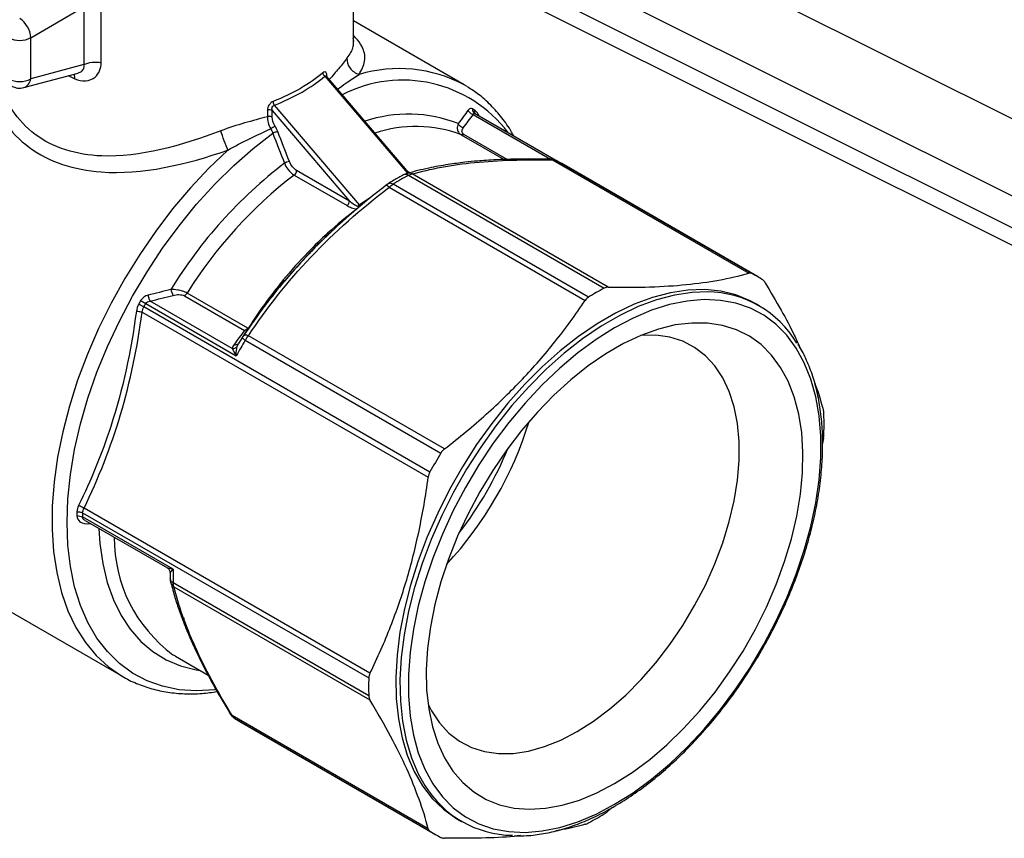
# Model space of a CAD drawing. Header units: inches. Extents: x 0.5 to 21.5, y 0.5 to 16.5.
# Tile 9 of 11: x 16.5 to 18.5, y 12.5 to 14.2. Entities that reach past the tile are written whole.
import ezdxf

# ---------------------------------------------------------------- set-up
doc = ezdxf.new("R2010")
doc.units = ezdxf.units.IN
doc.header["$LTSCALE"] = 2
doc.header["$MEASUREMENT"] = 0

msp = doc.modelspace()

# ---------------------------------------------------------------- linework, layer by layer
for p, q in [((19.177, 13.6318), (17.4874, 14.4761)), ((17.4202, 14.3542), (19.1123, 13.5086)), ((17.1974, 14.1116), (17.1974, 14.3026)), ((19.1142, 13.4432), (17.4222, 14.2888)), ((17.4461, 14.2418), (19.1374, 13.3966)), ((16.5465, 14.1209), (16.6538, 14.1829)), ((16.6538, 14.1829), (16.6538, 14.0665)), ((16.6886, 14.0704), (16.6886, 14.1867)), ((17.4209, 14.0258), (17.1974, 14.1549)), ((16.5465, 14.0378), (16.5465, 14.1209)), ((16.6538, 14.0665), (16.5465, 14.0378)), ((16.5323, 14.0202), (16.6422, 14.0496)), ((16.6222, 14.0443), (16.6352, 14.0378)), ((17.1394, 14.0431), (17.3063, 13.8473)), ((17.1425, 14.0434), (17.1425, 14.0434)), ((17.3091, 13.848), (17.1427, 14.0432)), ((17.1436, 14.0422), (17.1436, 14.044)), ((17.4268, 14.0223), (17.4209, 14.0258)), ((17.2094, 13.7836), (17.038, 13.9847)), ((17.0237, 13.9748), (17.0237, 13.9615)), ((17.0334, 13.9742), (17.1892, 13.7914)), ((17.0334, 13.9608), (17.0334, 13.9742)), ((17.4389, 13.9658), (17.5949, 13.8757)), ((17.4409, 13.9683), (17.44, 13.9696)), ((17.6104, 13.8708), (17.4417, 13.9682)), ((17.4148, 13.925), (17.5012, 13.8752)), ((17.5076, 13.8754), (17.4203, 13.9258)), ((17.5995, 13.8741), (17.995, 13.6458)), ((18.0009, 13.6451), (17.6064, 13.8728)), ((18.012, 13.6391), (17.6176, 13.8668)), ((17.0779, 13.8437), (17.1844, 13.7822)), ((17.1892, 13.7914), (17.0827, 13.8529)), ((17.3059, 13.8472), (17.2999, 13.8448)), ((17.3103, 13.8487), (17.3053, 13.852)), ((17.3084, 13.8433), (17.7028, 13.6156)), ((17.7113, 13.6177), (17.3158, 13.846)), ((17.2688, 13.8269), (17.2632, 13.8231)), ((17.6717, 13.5977), (17.2773, 13.8254)), ((17.2692, 13.8191), (17.6647, 13.5908)), ((17.2312, 13.7977), (17.2094, 13.7836)), ((17.1492, 13.7265), (17.1518, 13.7289)), ((17.0792, 13.6539), (17.1026, 13.6802)), ((17.0585, 13.6307), (17.0792, 13.6539)), ((16.9846, 13.5349), (16.8618, 13.6058)), ((16.7783, 13.5848), (16.9609, 13.4793)), ((16.9529, 13.4939), (16.7872, 13.5896)), ((16.8564, 13.6003), (16.9779, 13.5302)), ((18.0159, 13.5801), (18.0075, 13.5849)), ((16.7713, 13.5672), (17.3481, 13.2343)), ((17.3516, 13.2449), (16.7746, 13.578)), ((16.9719, 13.5146), (16.9655, 13.5039)), ((16.9655, 13.5033), (16.9666, 13.5057)), ((16.9759, 13.5201), (16.9723, 13.5145)), ((16.9792, 13.5107), (17.3736, 13.283)), ((17.3811, 13.2914), (16.9856, 13.5197)), ((16.9628, 13.4978), (16.9655, 13.5033)), ((18.1454, 13.3132), (18.1436, 13.3023)), ((17.2306, 12.8389), (16.6539, 13.1719)), ((16.8336, 13.0489), (16.6509, 13.1543)), ((16.6511, 13.1626), (17.2282, 12.8295)), ((16.6563, 13.1471), (16.8221, 13.0514)), ((16.6659, 13.1408), (16.6669, 13.1409)), ((16.3448, 13.0559), (16.732, 12.8324)), ((16.8279, 13.0416), (16.828, 13.0292)), ((16.8283, 13.0279), (16.828, 13.0292)), ((16.8282, 13.0278), (16.8291, 13.0214)), ((17.2282, 12.7935), (16.8337, 13.0212)), ((16.8351, 13.0134), (17.2306, 12.7851)), ((16.8382, 12.8734), (16.8333, 12.8763)), ((16.8382, 12.8734), (16.9043, 12.8352)), ((17.3481, 12.5254), (16.9526, 12.7537)), ((16.9572, 12.7483), (17.3516, 12.5206)), ((16.968, 12.7416), (17.3625, 12.5139)), ((17.7197, 12.5683), (17.7113, 12.5613)), ((17.4072, 12.545), (17.4155, 12.5401))]:
    msp.add_line(p, q)
at = {"flags": 128}
for points in [[(16.9187, 12.8055), (16.9179, 12.8054), (16.8811, 12.8034), (16.8459, 12.8058), (16.8124, 12.8127), (16.781, 12.8238), (16.7519, 12.8393), (16.7252, 12.8589), (16.7012, 12.8826), (16.6801, 12.9101), (16.6619, 12.9412), (16.6469, 12.9758), (16.635, 13.0136), (16.6265, 13.0543), (16.6214, 13.0976), (16.6197, 13.1432), (16.6214, 13.1908), (16.6265, 13.24), (16.635, 13.2905), (16.6469, 13.3419), (16.6619, 13.3938), (16.6801, 13.446), (16.7012, 13.4979), (16.7252, 13.5493), (16.7519, 13.5997), (16.781, 13.6488), (16.8124, 13.6962), (16.8459, 13.7417), (16.8811, 13.7848), (16.9179, 13.8253), (16.956, 13.8628), (16.9951, 13.8971), (17.0348, 13.928)], [(16.9443, 13.8943), (16.9058, 13.8576), (16.8685, 13.8179), (16.8327, 13.7755), (16.7985, 13.7307), (16.7663, 13.6839), (16.7361, 13.6352), (16.7084, 13.5852), (16.6832, 13.5341), (16.6607, 13.4823), (16.641, 13.4301), (16.6244, 13.3779), (16.6109, 13.326), (16.6006, 13.2749), (16.5936, 13.2248), (16.5899, 13.1761), (16.5895, 13.1292), (16.5926, 13.0843), (16.599, 13.0419), (16.6086, 13.0021), (16.6215, 12.9652), (16.6376, 12.9316), (16.6566, 12.9013), (16.6786, 12.8748), (16.7033, 12.852), (16.7298, 12.8337)], [(17.0462, 13.6154), (17.0493, 13.6194), (17.0585, 13.6307)], [(18.0075, 13.5849), (17.9974, 13.5903), (17.9689, 13.6021), (17.9383, 13.6096), (17.9059, 13.6129), (17.872, 13.6118), (17.8367, 13.6065), (17.8005, 13.597), (17.7635, 13.5833), (17.7261, 13.5655), (17.6886, 13.5438), (17.6511, 13.5184), (17.6142, 13.4894), (17.5779, 13.4571), (17.5427, 13.4218), (17.5088, 13.3836), (17.4764, 13.3429), (17.4458, 13.3001), (17.4173, 13.2554), (17.391, 13.2093), (17.3672, 13.162), (17.3461, 13.1139), (17.3278, 13.0655), (17.3125, 13.017), (17.3002, 12.969), (17.2912, 12.9217), (17.2854, 12.8755), (17.2829, 12.8307), (17.2837, 12.7879), (17.2879, 12.7472), (17.2953, 12.7089), (17.306, 12.6735), (17.3197, 12.6411), (17.3366, 12.6121), (17.3563, 12.5865), (17.3788, 12.5648), (17.4038, 12.5469), (17.4072, 12.545)], [(17.9113, 13.6081), (17.8803, 13.607), (17.8451, 13.6017), (17.8088, 13.5922), (17.7719, 13.5785), (17.7345, 13.5607), (17.6969, 13.539), (17.6595, 13.5136), (17.6225, 13.4846), (17.5863, 13.4523), (17.5511, 13.4169), (17.5171, 13.3788), (17.4847, 13.3381), (17.4541, 13.2953), (17.4256, 13.2506), (17.3994, 13.2044), (17.3756, 13.1572), (17.3544, 13.1091), (17.3361, 13.0607), (17.3208, 13.0122), (17.3086, 12.9641), (17.2995, 12.9168), (17.2937, 12.8706), (17.2912, 12.8259), (17.2921, 12.783), (17.2962, 12.7423), (17.3037, 12.7041), (17.3143, 12.6687), (17.3281, 12.6363), (17.3412, 12.6129)], [(17.724, 12.5747), (17.7613, 12.5981), (17.7983, 12.6253), (17.8348, 12.6559), (17.8703, 12.6897), (17.9046, 12.7265), (17.9375, 12.7659), (17.9687, 12.8077), (17.9979, 12.8514), (18.0249, 12.8968), (18.0494, 12.9435), (18.0714, 12.991), (18.0905, 13.0391), (18.1067, 13.0873), (18.1199, 13.1353), (18.1298, 13.1826), (18.1365, 13.2289), (18.1398, 13.2737), (18.1398, 13.3169), (18.1365, 13.3579), (18.1298, 13.3965), (18.1199, 13.4323), (18.1067, 13.4651), (18.0905, 13.4946), (18.0714, 13.5206), (18.0494, 13.5428), (18.0249, 13.5611), (17.9979, 13.5753), (17.9687, 13.5853), (17.9375, 13.5911), (17.9046, 13.5925), (17.8703, 13.5897), (17.8348, 13.5825), (17.7983, 13.5711), (17.7613, 13.5555), (17.724, 13.5359), (17.6867, 13.5124), (17.6497, 13.4853), (17.6133, 13.4546), (17.5778, 13.4208), (17.5435, 13.384), (17.5106, 13.3446), (17.4794, 13.3029), (17.4502, 13.2591), (17.4232, 13.2137), (17.3986, 13.1671), (17.3767, 13.1195), (17.3575, 13.0714), (17.3413, 13.0232), (17.3282, 12.9753), (17.3183, 12.928), (17.3116, 12.8817), (17.3083, 12.8368), (17.3083, 12.7937), (17.3116, 12.7527), (17.3183, 12.7141), (17.3282, 12.6783), (17.3413, 12.6455), (17.3575, 12.616), (17.3767, 12.59), (17.3986, 12.5678), (17.4232, 12.5495), (17.4502, 12.5353), (17.4794, 12.5252), (17.5106, 12.5195), (17.5435, 12.518), (17.5778, 12.5209), (17.6133, 12.5281), (17.6497, 12.5395), (17.6867, 12.5551), (17.724, 12.5747)], [(17.724, 12.6165), (17.7596, 12.6389), (17.7949, 12.6651), (17.8295, 12.6946), (17.8633, 12.7274), (17.8958, 12.763), (17.9267, 12.8011), (17.956, 12.8416), (17.9831, 12.8838), (18.008, 12.9276), (18.0304, 12.9726), (18.0501, 13.0182), (18.067, 13.0642), (18.0808, 13.1101), (18.0915, 13.1555), (18.0989, 13.2), (18.1031, 13.2433), (18.1039, 13.2849), (18.1014, 13.3245), (18.0956, 13.3617), (18.0865, 13.3962), (18.0743, 13.4278), (18.0589, 13.456), (18.0406, 13.4808), (18.0195, 13.5018), (17.9959, 13.5188), (17.9698, 13.5318), (17.9416, 13.5406), (17.9115, 13.5452), (17.8797, 13.5454), (17.8465, 13.5414), (17.8123, 13.533), (17.7773, 13.5205), (17.7418, 13.5039), (17.7062, 13.4833), (17.6708, 13.459), (17.6358, 13.4311), (17.6015, 13.3999), (17.5684, 13.3657), (17.5366, 13.3288), (17.5065, 13.2895), (17.4783, 13.2481), (17.4522, 13.205), (17.4285, 13.1606), (17.4075, 13.1152), (17.3892, 13.0694), (17.3738, 13.0234), (17.3615, 12.9777), (17.3525, 12.9327), (17.3466, 12.8887), (17.3441, 12.8463), (17.345, 12.8056), (17.3491, 12.7672), (17.3566, 12.7312), (17.3673, 12.6982), (17.3811, 12.6682), (17.398, 12.6417), (17.4177, 12.6188), (17.4401, 12.5998), (17.4649, 12.5847), (17.4921, 12.5738), (17.5213, 12.5671), (17.5523, 12.5647), (17.5848, 12.5666), (17.6185, 12.5728), (17.6532, 12.5833), (17.6885, 12.5979), (17.724, 12.6165)], [(17.6484, 12.7212), (17.6815, 12.7423), (17.7143, 12.767), (17.7464, 12.7951), (17.7774, 12.8263), (17.8072, 12.8603), (17.8353, 12.8968), (17.8615, 12.9353), (17.8855, 12.9756), (17.9071, 13.017), (17.926, 13.0594), (17.9421, 13.1021), (17.9551, 13.1448), (17.9651, 13.187), (17.9717, 13.2284), (17.9751, 13.2684), (17.9751, 13.3066), (17.9717, 13.3427), (17.9651, 13.3764), (17.9551, 13.4071), (17.9421, 13.4348), (17.926, 13.4589), (17.9071, 13.4794), (17.8855, 13.496), (17.8615, 13.5085), (17.8353, 13.5168), (17.8072, 13.5208), (17.7774, 13.5205), (17.7771, 13.5204)], [(16.6838, 13.1312), (16.6859, 13.1006), (16.6917, 13.0601), (16.7008, 13.0223), (16.7132, 12.9874), (16.7287, 12.9558), (16.7472, 12.9276), (16.7687, 12.9032), (16.7929, 12.8827), (16.8196, 12.8662), (16.8487, 12.8539), (16.8798, 12.846), (16.8881, 12.8446)], [(16.7298, 12.8337), (16.7306, 12.8333), (16.732, 12.8324)], [(17.3478, 12.7767), (17.3548, 12.7631), (17.3709, 12.7389), (17.3898, 12.7184), (17.4114, 12.7019), (17.4354, 12.6894), (17.4616, 12.6811), (17.4897, 12.6771), (17.5195, 12.6774), (17.5505, 12.682), (17.5826, 12.691), (17.6154, 12.7041), (17.6484, 12.7212)]]:
    msp.add_lwpolyline(points, dxfattribs=at)
for centre, radius, start, end in [((16.4981, 14.1187), 0.0484, 2.6055, 57.3945), ((16.5242, 14.1639), 0.0484, 242.6097, 297.3903), ((17.2889, 13.7758), 0.2827, 62.1619, 106.4908), ((16.5242, 14.0808), 0.0484, 242.6097, 297.3903), ((16.5242, 14.0506), 0.0315, 240.0027, 284.9958), ((16.5251, 14.0405), 0.0216, 289.6861, 352.7234), ((17.2966, 13.7692), 0.2661, 36.9865, 117.2698), ((17.308, 13.6928), 0.2739, 68.4123, 108.6964), ((17.3212, 13.7918), 0.219, 56.6368, 57.8089), ((17.3232, 13.6817), 0.2601, 69.3703, 108.5019), ((17.6219, 13.1306), 0.9279, 127.4118, 148.6716), ((17.5092, 13.6791), 0.2168, 60.0035, 63.3534), ((17.6257, 13.1293), 0.9003, 127.4803, 148.0452), ((17.5988, 13.3043), 0.6123, 118.3168, 121.6779), ((17.6453, 13.1762), 0.7437, 126.3593, 132.2627), ((17.9037, 13.4514), 0.2167, 56.6354, 63.3539), ((17.833, 12.9948), 1.0052, 140.7028, 147.3876), ((17.9932, 13.0766), 0.6123, 118.3168, 121.6779), ((17.9101, 13.3968), 0.2113, 30.6992, 89.658), ((17.7577, 13.0359), 1.1344, 150.7289, 151.1205), ((17.759, 13.0351), 1.1242, 150.7289, 151.1205), ((17.9422, 12.9293), 1.1249, 148.8797, 150.7289), ((16.8375, 13.5671), 0.7474, 317.125, 342.8804), ((17.5341, 13.3415), 0.6124, 358.3197, 1.6803), ((16.8286, 13.5722), 0.7356, 322.2661, 337.7393), ((18.3366, 12.7017), 1.1248, 148.8797, 151.1203), ((17.282, 13.146), 0.6425, 178.3463, 179.0881), ((17.2876, 13.1442), 0.6367, 178.3463, 179.0881), ((17.0066, 13.111), 0.2917, 179.5576, 233.5589), ((17.4389, 13.0391), 0.6054, 179.0725, 181.6917), ((17.8403, 12.8115), 0.6124, 178.3197, 181.6803), ((17.0764, 12.9294), 0.2168, 236.6357, 240.002), ((17.5211, 12.7229), 0.2108, 211.4444, 269.1773), ((17.3813, 13.0764), 0.6123, 298.3168, 301.6779), ((17.4708, 12.7016), 0.2167, 236.6354, 243.3539)]:
    msp.add_arc(centre, radius, start, end)
for points, knots in [([(17.1959, 14.12), (17.1966, 14.1182), (17.1975, 14.1154), (17.1972, 14.1126), (17.197, 14.1116)], [0, 0, 0, 0, 0.653937, 1, 1, 1, 1]), ([(17.2086, 14.0469), (17.2135, 14.0559), (17.2233, 14.0738), (17.2185, 14.0965), (17.2091, 14.1134), (17.2001, 14.1223), (17.1974, 14.125)], [0, 0, 0, 0, 0.33235, 0.666063, 0.896527, 1, 1, 1, 1]), ([(17.197, 14.1116), (17.197, 14.1089), (17.1968, 14.1021), (17.1926, 14.0917), (17.1869, 14.0836), (17.1843, 14.08)], [0, 0, 0, 0, 0.270736, 0.664882, 1, 1, 1, 1]), ([(17.1843, 14.08), (17.1793, 14.0732), (17.1703, 14.0612), (17.1552, 14.044), (17.1485, 14.0364)], [0, 0, 0, 0, 0.556343, 1, 1, 1, 1]), ([(16.6352, 14.0378), (16.6498, 14.0315), (16.6778, 14.0337), (16.6886, 14.0588), (16.6886, 14.0704)], [0, 0, 0, 0, 0.1445153, 0.2529018, 0.2529018, 0.2529018, 0.2529018]), ([(16.6421, 14.0501), (16.6436, 14.0504), (16.647, 14.051), (16.6506, 14.0539), (16.6532, 14.0576), (16.6545, 14.0619), (16.654, 14.065), (16.6538, 14.0665)], [0, 0, 0, 0, 0.173159, 0.379418, 0.582871, 0.788122, 1, 1, 1, 1]), ([(16.6538, 14.0665), (16.6582, 14.0691), (16.664, 14.0709), (16.6763, 14.0722), (16.6828, 14.0718), (16.6886, 14.0704)], [0, 0, 0, 0, 0.5, 0.5, 1, 1, 1, 1]), ([(16.6352, 14.0378), (16.6352, 14.0405), (16.6353, 14.0445), (16.6341, 14.0467), (16.6337, 14.0474)], [0, 0, 0, 0, 0.681257, 1, 1, 1, 1]), ([(17.1436, 14.044), (17.1436, 14.0473), (17.1426, 14.0511), (17.1393, 14.0523), (17.1371, 14.0513), (17.1359, 14.0502)], [0, 0, 0, 0, 0.03045496, 0.04350709, 0.06090993, 0.06090993, 0.06090993, 0.06090993]), ([(17.1394, 14.0431), (17.1382, 14.0442), (17.1364, 14.0466), (17.1359, 14.0492), (17.1359, 14.0502)], [0, 0, 0, 0, 0.571429, 1, 1, 1, 1]), ([(17.1394, 14.0431), (17.1396, 14.0434), (17.14, 14.0439), (17.1408, 14.0442), (17.1416, 14.0441), (17.1422, 14.0438), (17.1425, 14.0433), (17.1426, 14.0432)], [0, 0, 0, 0, 0.227814, 0.448442, 0.670323, 0.901492, 1, 1, 1, 1]), ([(17.1651, 14.0169), (17.171, 14.0211), (17.1872, 14.0328), (17.2003, 14.0414), (17.2086, 14.0469)], [0, 0, 0, 0, 0.359274, 1, 1, 1, 1]), ([(16.9299, 13.9331), (16.8507, 13.9027), (16.709, 13.8635), (16.5451, 13.9123), (16.4931, 13.9938), (16.4799, 14.0375)], [0, 0, 0, 0, 0.700105, 1.166842, 1.633579, 1.633579, 1.633579, 1.633579]), ([(17.5205, 13.9227), (17.5191, 13.9253), (17.5122, 13.9386), (17.497, 13.9596), (17.4748, 13.9851), (17.4515, 14.0061), (17.4348, 14.0168), (17.4272, 14.0217)], [0, 0, 0, 0, 0.0610002, 0.309296, 0.5553873, 0.7992761, 1, 1, 1, 1]), ([(16.4598, 14.0164), (16.4751, 13.9712), (16.5328, 13.8863), (16.7099, 13.83), (16.8606, 13.8649), (16.9443, 13.8943)], [0, 0, 0, 0, 0.466737, 0.933474, 1.633579, 1.633579, 1.633579, 1.633579]), ([(17.0357, 13.9923), (17.0343, 13.9918), (17.031, 13.9899), (17.0254, 13.9839), (17.0237, 13.9781), (17.0237, 13.9748)], [0, 0, 0, 0, 0.0130569, 0.0304661, 0.0609322, 0.0609322, 0.0609322, 0.0609322]), ([(17.0334, 13.9742), (17.0328, 13.9765), (17.0329, 13.9803), (17.0354, 13.9837), (17.0372, 13.9845), (17.038, 13.9847)], [0, 0, 0, 0, 0.0304661, 0.0478753, 0.0609322, 0.0609322, 0.0609322, 0.0609322]), ([(17.038, 13.9847), (17.0372, 13.986), (17.0361, 13.9887), (17.0357, 13.9913), (17.0357, 13.9923)], [0, 0, 0, 0, 0.571429, 1, 1, 1, 1]), ([(17.0334, 13.9742), (17.0321, 13.9749), (17.0305, 13.9753), (17.027, 13.9756), (17.0252, 13.9753), (17.0237, 13.9748)], [0, 0, 0, 0, 0.5, 0.5, 1, 1, 1, 1]), ([(17.0334, 13.9608), (17.0319, 13.9617), (17.0285, 13.9625), (17.025, 13.962), (17.0237, 13.9615)], [0, 0, 0, 0, 0.571429, 1, 1, 1, 1]), ([(17.4389, 13.9658), (17.4371, 13.9662), (17.4327, 13.9683), (17.4297, 13.9722), (17.4288, 13.9745)], [0, 0, 0, 0, 0.428571, 1, 1, 1, 1]), ([(17.44, 13.9697), (17.4396, 13.9703), (17.4386, 13.9717), (17.4378, 13.9743), (17.4378, 13.9762), (17.4379, 13.9772)], [0, 0, 0, 0, 0.320725, 0.660363, 1, 1, 1, 1]), ([(17.4421, 13.9679), (17.4413, 13.9684), (17.4406, 13.9688), (17.4401, 13.9696), (17.44, 13.9697)], [0, 0, 0, 0, 0.947255, 1, 1, 1, 1]), ([(17.4505, 13.9631), (17.4504, 13.9633), (17.4493, 13.9663), (17.4463, 13.9708), (17.4432, 13.9734), (17.4416, 13.9748)], [0, 0, 0, 0, 0.046915, 0.524662, 1, 1, 1, 1]), ([(17.4437, 13.9673), (17.4433, 13.9679), (17.4423, 13.9693), (17.4416, 13.9719), (17.4416, 13.9738), (17.4416, 13.9748)], [0, 0, 0, 0, 0.314681, 0.657341, 1, 1, 1, 1]), ([(17.0391, 13.9429), (17.0384, 13.9424), (17.0356, 13.9405), (17.0321, 13.9383), (17.0304, 13.9373)], [0, 0, 0, 0, 0.428571, 1, 1, 1, 1]), ([(17.4088, 13.9475), (17.4073, 13.9443), (17.406, 13.9386), (17.4082, 13.9305), (17.4122, 13.9265), (17.4148, 13.925)], [0, 0, 0, 0, 0.02611607, 0.04352678, 0.06093749, 0.06093749, 0.06093749, 0.06093749]), ([(17.4188, 13.9389), (17.4163, 13.9395), (17.4121, 13.942), (17.4095, 13.9458), (17.4088, 13.9475)], [0, 0, 0, 0, 0.571429, 1, 1, 1, 1]), ([(17.0449, 13.9315), (17.0438, 13.9314), (17.0405, 13.9306), (17.0365, 13.929), (17.0348, 13.928)], [0, 0, 0, 0, 0.428571, 1, 1, 1, 1]), ([(17.4203, 13.9258), (17.4189, 13.9267), (17.4178, 13.9277), (17.4164, 13.9299), (17.4161, 13.931), (17.4161, 13.9345), (17.4172, 13.9368), (17.4188, 13.9389)], [0, 0, 0, 0, 0.25, 0.25, 0.5, 0.5, 1, 1, 1, 1]), ([(17.0682, 13.871), (17.0668, 13.8708), (17.0631, 13.8699), (17.0595, 13.8683), (17.0582, 13.8676)], [0, 0, 0, 0, 0.571429, 1, 1, 1, 1]), ([(17.0582, 13.8676), (17.0599, 13.8634), (17.0655, 13.8536), (17.0734, 13.8463), (17.0779, 13.8437)], [0, 0, 0, 0, 0.02686718, 0.06269009, 0.06269009, 0.06269009, 0.06269009]), ([(17.0827, 13.8529), (17.0797, 13.8545), (17.0768, 13.8572), (17.0717, 13.8635), (17.0696, 13.8672), (17.0682, 13.871)], [0, 0, 0, 0, 0.5, 0.5, 1, 1, 1, 1]), ([(17.5938, 13.8758), (17.5792, 13.876), (17.5521, 13.8764), (17.5165, 13.8759), (17.4881, 13.8748), (17.4662, 13.8735), (17.4447, 13.8719), (17.4189, 13.8693), (17.3855, 13.8648), (17.3459, 13.8577), (17.32, 13.8509), (17.3059, 13.8472)], [0, 0, 0, 0, 0.128718, 0.237914, 0.327435, 0.397225, 0.452207, 0.542664, 0.664176, 0.816707, 1, 1, 1, 1]), ([(17.3158, 13.846), (17.3524, 13.8564), (17.3944, 13.8644), (17.4894, 13.8739), (17.5428, 13.8753), (17.5995, 13.8741)], [0, 0, 0, 0, 0.5, 0.5, 1, 1, 1, 1]), ([(17.6022, 13.8744), (17.6008, 13.8748), (17.5983, 13.8757), (17.5953, 13.8758), (17.5938, 13.8758)], [0, 0, 0, 0, 0.517661, 1, 1, 1, 1]), ([(17.5995, 13.8741), (17.5984, 13.8747), (17.5966, 13.8759), (17.5946, 13.8757), (17.5938, 13.8757)], [0, 0, 0, 0, 0.569568, 1, 1, 1, 1]), ([(17.6064, 13.8728), (17.6052, 13.8735), (17.6038, 13.8743), (17.6023, 13.8743), (17.6022, 13.8743)], [0, 0, 0, 0, 0.922074, 1, 1, 1, 1]), ([(17.0779, 13.8437), (17.079, 13.8446), (17.0815, 13.8474), (17.0827, 13.8511), (17.0827, 13.8529)], [0, 0, 0, 0, 0.428571, 1, 1, 1, 1]), ([(17.2986, 13.8443), (17.292, 13.8407), (17.2816, 13.835), (17.2712, 13.8287), (17.2674, 13.8263)], [0, 0, 0, 0, 0.6314999, 1, 1, 1, 1]), ([(17.3084, 13.8433), (17.3072, 13.8439), (17.3047, 13.8451), (17.3013, 13.8454), (17.2995, 13.8446), (17.2986, 13.8443)], [0, 0, 0, 0, 0.340937, 0.681873, 1, 1, 1, 1]), ([(17.3158, 13.846), (17.3144, 13.8466), (17.3114, 13.8476), (17.3079, 13.8478), (17.3062, 13.8472), (17.3059, 13.8471)], [0, 0, 0, 0, 0.457083, 0.91383, 1, 1, 1, 1]), ([(17.2632, 13.8231), (17.2486, 13.8117), (17.2215, 13.7905), (17.1859, 13.76), (17.1575, 13.7343), (17.1356, 13.7133), (17.12, 13.6978), (17.1117, 13.689), (17.1087, 13.6859)], [0, 0, 0, 0, 0.266339, 0.492285, 0.677534, 0.821955, 0.935748, 1, 1, 1, 1]), ([(17.2692, 13.8191), (17.2669, 13.8213), (17.2635, 13.8237), (17.2623, 13.823), (17.2622, 13.8222)], [0, 0, 0, 0, 0.571429, 1, 1, 1, 1]), ([(17.2688, 13.8268), (17.2684, 13.8268), (17.2678, 13.8267), (17.2675, 13.8263), (17.2674, 13.8263)], [0, 0, 0, 0, 0.879957, 1, 1, 1, 1]), ([(17.2773, 13.8254), (17.2761, 13.8259), (17.2737, 13.8271), (17.2707, 13.8275), (17.2693, 13.827), (17.2688, 13.8268)], [0, 0, 0, 0, 0.3927628, 0.7855257, 1, 1, 1, 1]), ([(16.9856, 13.5197), (17.0221, 13.5747), (17.064, 13.6283), (17.1593, 13.7287), (17.2125, 13.7757), (17.2692, 13.8191)], [0, 0, 0, 0, 0.5, 0.5, 1, 1, 1, 1]), ([(17.1844, 13.7822), (17.1857, 13.7832), (17.187, 13.7847), (17.1887, 13.788), (17.1892, 13.7898), (17.1892, 13.7914)], [0, 0, 0, 0, 0.5, 0.5, 1, 1, 1, 1]), ([(17.1844, 13.7822), (17.1873, 13.7806), (17.1903, 13.7791), (17.197, 13.7766), (17.2006, 13.7756), (17.2044, 13.7752)], [0, 0, 0, 0, 0.5, 0.5, 1, 1, 1, 1]), ([(17.2057, 13.7803), (17.2032, 13.7814), (17.1975, 13.7848), (17.1921, 13.7889), (17.1892, 13.7914)], [0, 0, 0, 0, 0.0262563, 0.0612647, 0.0612647, 0.0612647, 0.0612647]), ([(17.1452, 13.7266), (17.1317, 13.7145), (17.1015, 13.6841), (17.0713, 13.6513), (17.055, 13.6315)], [-0.3557882, -0.3557882, -0.3557882, -0.3557882, -0.2033076, 0, 0, 0, 0]), ([(17.1026, 13.6802), (17.1027, 13.6803), (17.1175, 13.6969), (17.1334, 13.7118), (17.1492, 13.7265)], [0, 0, 0, 0, 0.006405, 1, 1, 1, 1]), ([(17.1087, 13.6859), (17.1029, 13.6798), (17.0853, 13.6615), (17.0549, 13.6266), (17.0156, 13.5776), (16.9899, 13.5404), (16.9759, 13.5201)], [0, 0, 0, 0, 0.1150239, 0.3502325, 0.6454478, 1, 1, 1, 1]), ([(17.7113, 13.6177), (17.7417, 13.6172), (17.7694, 13.6173), (17.8214, 13.6191), (17.8455, 13.6207), (17.8914, 13.6252), (17.9131, 13.6282), (17.955, 13.6357), (17.9751, 13.6403), (17.995, 13.6458)], [0, 0, 0, 0, 0.25, 0.25, 0.5, 0.5, 0.75, 0.75, 1, 1, 1, 1]), ([(18.0279, 13.6267), (18.0388, 13.6082), (18.0601, 13.5719), (18.0832, 13.5285), (18.0941, 13.5044), (18.0978, 13.4964)], [0, 0, 0, 0, 0.412498, 0.804566, 1, 1, 1, 1]), ([(16.8618, 13.6058), (16.8593, 13.6073), (16.8529, 13.6099), (16.8412, 13.6126), (16.8336, 13.6131), (16.8293, 13.613)], [0, 0, 0, 0, 0.01741071, 0.03482142, 0.06093749, 0.06093749, 0.06093749, 0.06093749]), ([(16.8293, 13.613), (16.8296, 13.6111), (16.8308, 13.6064), (16.8327, 13.6026), (16.8338, 13.6012)], [0, 0, 0, 0, 0.428571, 1, 1, 1, 1]), ([(16.7681, 13.5905), (16.7695, 13.5898), (16.7731, 13.5877), (16.7767, 13.5857), (16.7783, 13.5848)], [0, 0, 0, 0, 0.428571, 1, 1, 1, 1]), ([(16.783, 13.6017), (16.7833, 13.5991), (16.7846, 13.5942), (16.7865, 13.5906), (16.7872, 13.5896)], [0, 0, 0, 0, 0.571429, 1, 1, 1, 1]), ([(16.8338, 13.6012), (16.8374, 13.6021), (16.8414, 13.6027), (16.8474, 13.6027), (16.8494, 13.6025), (16.8532, 13.6018), (16.855, 13.6012), (16.8564, 13.6003)], [0, 0, 0, 0, 0.5, 0.5, 0.75, 0.75, 1, 1, 1, 1]), ([(17.3811, 13.2914), (17.4114, 13.3148), (17.4392, 13.338), (17.4911, 13.3846), (17.5153, 13.4081), (17.5611, 13.4565), (17.5828, 13.4814), (17.6247, 13.5338), (17.6449, 13.5613), (17.6647, 13.5908)], [0, 0, 0, 0, 0.25, 0.25, 0.5, 0.5, 0.75, 0.75, 1, 1, 1, 1]), ([(16.7595, 13.5692), (16.7487, 13.4891), (16.7192, 13.352), (16.6679, 13.2281), (16.6431, 13.1775)], [0, 0, 0, 0, 0.633795, 1.109141, 1.109141, 1.109141, 1.109141]), ([(16.6539, 13.1719), (16.6828, 13.2315), (16.708, 13.2945), (16.7472, 13.4272), (16.7616, 13.4966), (16.7713, 13.5672)], [0, 0, 0, 0, 0.5, 0.5, 1, 1, 1, 1]), ([(16.7595, 13.5692), (16.7612, 13.5691), (16.7655, 13.5687), (16.7695, 13.5678), (16.7713, 13.5672)], [0, 0, 0, 0, 0.428571, 1, 1, 1, 1]), ([(16.9792, 13.5107), (16.9768, 13.5121), (16.9748, 13.5132), (16.9722, 13.5146), (16.9717, 13.5148), (16.9719, 13.5145)], [0, 0, 0, 0, 0.5, 0.5, 1, 1, 1, 1]), ([(16.9856, 13.5197), (16.9831, 13.5205), (16.9777, 13.5214), (16.9747, 13.5197), (16.9741, 13.5181)], [0, 0, 0, 0, 0.428571, 1, 1, 1, 1]), ([(16.9529, 13.4939), (16.9546, 13.4938), (16.9585, 13.4944), (16.9615, 13.4964), (16.9628, 13.4978)], [0, 0, 0, 0, 0.428571, 1, 1, 1, 1]), ([(16.9529, 13.4939), (16.9547, 13.4902), (16.9574, 13.4851), (16.9607, 13.4797), (16.9608, 13.4795), (16.9609, 13.4793)], [-0.00216043, -0.00216043, -0.00216043, -0.00216043, 0.06548516, 0.06548516, 0.06764559, 0.06764559, 0.06764559, 0.06764559]), ([(16.9565, 13.502), (16.9575, 13.5018), (16.9597, 13.5015), (16.9625, 13.502), (16.9639, 13.5029), (16.9645, 13.5033)], [0, 0, 0, 0, 0.35914, 0.717882, 1, 1, 1, 1]), ([(16.9609, 13.4793), (16.9609, 13.4796), (16.9609, 13.4798), (16.9609, 13.4867), (16.9615, 13.4932), (16.9628, 13.4978)], [-0.00216043, -0.00216043, -0.00216043, -0.00216043, 0, 0, 0.06764559, 0.06764559, 0.06764559, 0.06764559]), ([(18.1437, 13.3004), (18.1436, 13.3076), (18.1434, 13.3284), (18.1407, 13.3616), (18.1346, 13.399), (18.1256, 13.4341), (18.1134, 13.4663), (18.1029, 13.489), (18.0955, 13.4998), (18.0941, 13.5019)], [0, 0, 0, 0, 0.091486, 0.265194, 0.438971, 0.612671, 0.786163, 0.959276, 1, 1, 1, 1]), ([(18.1271, 13.4257), (18.1279, 13.4236), (18.1362, 13.4027), (18.141, 13.384), (18.1454, 13.367)], [0, 0, 0, 0, 0.097446, 1, 1, 1, 1]), ([(17.5216, 12.5114), (17.5301, 12.5113), (17.5492, 12.5109), (17.5805, 12.515), (17.6148, 12.5227), (17.6498, 12.5343), (17.6853, 12.5495), (17.721, 12.5684), (17.7566, 12.5906), (17.792, 12.6161), (17.8268, 12.6447), (17.8608, 12.6762), (17.8938, 12.7103), (17.9255, 12.7468), (17.9558, 12.7855), (17.9845, 12.8261), (18.0112, 12.8682), (18.036, 12.9117), (18.0585, 12.9563), (18.0787, 13.0015), (18.0964, 13.0472), (18.1114, 13.0929), (18.1237, 13.1385), (18.1332, 13.1835), (18.1397, 13.2276), (18.1432, 13.2667), (18.1435, 13.2904), (18.1437, 13.3004)], [0, 0, 0, 0, 0.03208, 0.072583, 0.113235, 0.153998, 0.194831, 0.235701, 0.276583, 0.31746, 0.358324, 0.399173, 0.440008, 0.480829, 0.52164, 0.562442, 0.60324, 0.644036, 0.684834, 0.725635, 0.766444, 0.807262, 0.848095, 0.888944, 0.929812, 0.970701, 1, 1, 1, 1]), ([(17.2306, 12.8389), (17.2463, 12.8709), (17.26, 12.9021), (17.2844, 12.9646), (17.2952, 12.9958), (17.3142, 13.0597), (17.3224, 13.0924), (17.3368, 13.1607), (17.343, 13.1963), (17.3481, 13.2343)], [0, 0, 0, 0, 0.25, 0.25, 0.5, 0.5, 0.75, 0.75, 1, 1, 1, 1]), ([(16.6431, 13.1775), (16.6452, 13.1769), (16.6493, 13.1753), (16.6527, 13.1729), (16.6539, 13.1719)], [0, 0, 0, 0, 0.571429, 1, 1, 1, 1]), ([(16.6395, 13.1562), (16.6395, 13.1515), (16.6452, 13.1416), (16.6585, 13.1396), (16.6659, 13.1408)], [0, 0, 0, 0, 0.043819, 0.1022443, 0.1022443, 0.1022443, 0.1022443]), ([(16.6397, 13.1645), (16.6414, 13.1647), (16.6457, 13.1647), (16.6495, 13.1635), (16.6511, 13.1626)], [0, 0, 0, 0, 0.428571, 1, 1, 1, 1]), ([(16.6563, 13.1471), (16.6555, 13.1476), (16.654, 13.1485), (16.6523, 13.1503), (16.6511, 13.1523), (16.651, 13.1537), (16.6509, 13.1543)], [0, 0, 0, 0, 0.2596034, 0.530758, 0.7745442, 1, 1, 1, 1]), ([(16.8218, 13.0515), (16.8226, 13.051), (16.8242, 13.0499), (16.826, 13.0475), (16.8274, 13.0447), (16.8276, 13.0426), (16.8277, 13.0416)], [0, 0, 0, 0, 0.2326518, 0.4779316, 0.7343402, 1, 1, 1, 1]), ([(16.8336, 13.0489), (16.8298, 13.0492), (16.8253, 13.0496), (16.8226, 13.0512), (16.8221, 13.0514)], [0, 0, 0, 0, 0.819163, 1, 1, 1, 1]), ([(16.8278, 13.0416), (16.8278, 13.0416), (16.8275, 13.0415), (16.8289, 13.0438), (16.8317, 13.0468), (16.8336, 13.0489)], [0, 0, 0, 0, 0.022759, 0.340134, 1, 1, 1, 1]), ([(16.8337, 13.0212), (16.8326, 13.022), (16.8304, 13.0235), (16.8286, 13.0259), (16.8284, 13.0274), (16.8283, 13.0279)], [0, 0, 0, 0, 0.403245, 0.806489, 1, 1, 1, 1]), ([(16.8292, 13.0214), (16.8289, 13.0226), (16.8283, 13.0245), (16.8286, 13.0264), (16.8287, 13.0272)], [0, 0, 0, 0, 0.6357415, 1, 1, 1, 1]), ([(16.8291, 13.0214), (16.8317, 13.0116), (16.8366, 12.9933), (16.8453, 12.9669), (16.8535, 12.9447), (16.8608, 12.9265), (16.8686, 12.9078), (16.8792, 12.8843), (16.8955, 12.8511), (16.9183, 12.8083), (16.9377, 12.7756), (16.9483, 12.7578)], [0, 0, 0, 0, 0.128896, 0.23819, 0.327762, 0.397571, 0.452564, 0.543023, 0.664492, 0.816926, 1, 1, 1, 1]), ([(16.8351, 13.0134), (16.8339, 13.0144), (16.8315, 13.0165), (16.8296, 13.0194), (16.8293, 13.0212), (16.8292, 13.0214)], [0, 0, 0, 0, 0.456857, 0.913713, 1, 1, 1, 1]), ([(16.9526, 12.7537), (16.9233, 12.8022), (16.8977, 12.8491), (16.8585, 12.9362), (16.8444, 12.9765), (16.8351, 13.0134)], [0, 0, 0, 0, 0.5, 0.5, 1, 1, 1, 1]), ([(16.8546, 12.951), (16.8548, 12.9507), (16.8554, 12.95), (16.8557, 12.9486), (16.8554, 12.9476), (16.8553, 12.9471)], [0, 0, 0, 0, 0.28838, 0.64419, 1, 1, 1, 1]), ([(16.7297, 12.8339), (16.7301, 12.8336), (16.7394, 12.8273), (16.7597, 12.8182), (16.7903, 12.8071), (16.8228, 12.8002), (16.8567, 12.7971), (16.89, 12.7974), (16.9123, 12.8006), (16.9225, 12.802)], [0, 0, 0, 0, 0.007702, 0.176379, 0.344936, 0.513941, 0.68397, 0.85537, 1, 1, 1, 1]), ([(17.3481, 12.5254), (17.343, 12.5453), (17.3368, 12.5651), (17.3224, 12.6051), (17.3142, 12.6254), (17.2952, 12.6674), (17.2844, 12.6891), (17.26, 12.735), (17.2463, 12.7591), (17.2306, 12.7851)], [0, 0, 0, 0, 0.25, 0.25, 0.5, 0.5, 0.75, 0.75, 1, 1, 1, 1]), ([(16.9483, 12.7577), (16.949, 12.7565), (16.9507, 12.754), (16.9527, 12.7522), (16.9537, 12.7512)], [0, 0, 0, 0, 0.48234, 1, 1, 1, 1]), ([(16.9484, 12.7578), (16.9488, 12.7571), (16.9496, 12.7553), (16.9515, 12.7543), (16.9526, 12.7537)], [0, 0, 0, 0, 0.430524, 1, 1, 1, 1]), ([(16.9538, 12.7513), (16.9538, 12.7512), (16.9547, 12.7498), (16.956, 12.749), (16.9572, 12.7483)], [0, 0, 0, 0, 0.078273, 1, 1, 1, 1]), ([(17.6647, 12.5344), (17.6503, 12.5305), (17.6318, 12.5255), (17.6104, 12.522), (17.6058, 12.5213)], [0, 0, 0, 0, 0.784142, 1, 1, 1, 1]), ([(17.5346, 12.5115), (17.5302, 12.511), (17.5058, 12.5082), (17.4553, 12.506), (17.4062, 12.5062), (17.3811, 12.5064)], [0, 0, 0, 0, 0.095332, 0.535544, 1, 1, 1, 1])]:
    msp.add_open_spline(points, degree=3, knots=knots)
for points in [[(17.1843, 14.08), (17.1838, 14.073), (17.1883, 14.0582), (17.2015, 14.049), (17.2086, 14.0469)], [(17.038, 13.9847), (17.0778, 14.0003), (17.1129, 14.0205), (17.1394, 14.0431)], [(17.1359, 14.0502), (17.1228, 14.039), (17.1075, 14.0284), (17.0907, 14.0187)], [(17.0907, 14.0187), (17.0738, 14.009), (17.0553, 14.0001), (17.0357, 13.9923)], [(17.0237, 13.9615), (16.9945, 13.9533), (16.9619, 13.9454), (16.9299, 13.9331)], [(17.0237, 13.9615), (17.0235, 13.9541), (17.0261, 13.9451), (17.0304, 13.9373)], [(17.0391, 13.9429), (17.0356, 13.9486), (17.0334, 13.9554), (17.0334, 13.9608)], [(17.4288, 13.9745), (17.4222, 13.9655), (17.4156, 13.9565), (17.4088, 13.9475)], [(17.4188, 13.9389), (17.4257, 13.9478), (17.4324, 13.9568), (17.4389, 13.9658)], [(17.4379, 13.9772), (17.4347, 13.9792), (17.4313, 13.9779), (17.4288, 13.9745)], [(17.4389, 13.9658), (17.4393, 13.968), (17.4405, 13.9689), (17.4421, 13.9679)], [(17.0449, 13.9315), (17.0434, 13.9354), (17.0414, 13.9393), (17.0391, 13.9429)], [(16.9443, 13.8943), (16.9421, 13.8992), (16.9366, 13.9129), (16.9316, 13.9274), (16.9299, 13.9331)], [(16.9443, 13.8943), (16.9727, 13.9103), (17.0022, 13.924), (17.0304, 13.9373)], [(17.0304, 13.9373), (17.0322, 13.9344), (17.0337, 13.9312), (17.0348, 13.928)], [(17.0348, 13.928), (17.0426, 13.9079), (17.0504, 13.8877), (17.0582, 13.8676)], [(17.0682, 13.871), (17.0604, 13.8911), (17.0527, 13.9113), (17.0449, 13.9315)], [(17.4203, 13.9258), (17.4183, 13.9247), (17.4163, 13.9244), (17.4148, 13.925)], [(17.5995, 13.8741), (17.6021, 13.8742), (17.6045, 13.8738), (17.6064, 13.8728)], [(17.3084, 13.8433), (17.311, 13.8448), (17.3136, 13.8457), (17.3158, 13.846)], [(17.2692, 13.8191), (17.2718, 13.8216), (17.2746, 13.8237), (17.2773, 13.8254)], [(17.2094, 13.7836), (17.2083, 13.7827), (17.2069, 13.7815), (17.2057, 13.7803)], [(17.1452, 13.7266), (17.1471, 13.7255), (17.1487, 13.7255), (17.1492, 13.7265)], [(18.0009, 13.6451), (17.9989, 13.6461), (17.9969, 13.6463), (17.995, 13.6458)], [(17.0585, 13.6307), (17.0277, 13.5943), (16.9996, 13.5565), (16.9741, 13.5181)], [(17.0585, 13.6307), (17.0583, 13.6301), (17.057, 13.6304), (17.055, 13.6315)], [(18.0279, 13.6267), (18.0264, 13.6293), (18.0247, 13.6312), (18.0229, 13.6324)], [(16.8293, 13.613), (16.8139, 13.6091), (16.7985, 13.6054), (16.783, 13.6017)], [(16.8618, 13.6058), (16.8603, 13.6035), (16.8584, 13.6015), (16.8564, 13.6003)], [(17.7113, 13.6177), (17.7084, 13.6178), (17.7055, 13.6171), (17.7028, 13.6156)], [(16.7643, 13.5838), (16.7618, 13.5792), (16.7602, 13.5743), (16.7595, 13.5692)], [(16.7643, 13.5838), (16.7676, 13.582), (16.7717, 13.5797), (16.7746, 13.578)], [(16.783, 13.6017), (16.777, 13.6002), (16.7712, 13.5962), (16.7681, 13.5905)], [(16.7783, 13.5848), (16.7799, 13.5876), (16.7834, 13.5893), (16.7872, 13.5896)], [(16.7872, 13.5896), (16.8028, 13.5933), (16.8183, 13.5972), (16.8338, 13.6012)], [(17.6717, 13.5977), (17.669, 13.596), (17.6666, 13.5937), (17.6647, 13.5908)], [(16.7713, 13.5672), (16.7717, 13.571), (16.7728, 13.5747), (16.7746, 13.578)], [(16.9779, 13.5302), (16.9706, 13.5208), (16.9635, 13.5114), (16.9565, 13.502)], [(16.9846, 13.5349), (16.9827, 13.5327), (16.9803, 13.531), (16.9779, 13.5302)], [(16.9862, 13.5366), (16.9858, 13.536), (16.9853, 13.5353), (16.9846, 13.5349)], [(16.9741, 13.5181), (16.9734, 13.517), (16.9726, 13.5158), (16.9719, 13.5145)], [(16.9792, 13.5107), (16.9812, 13.514), (16.9834, 13.517), (16.9856, 13.5197)], [(16.9565, 13.502), (16.9546, 13.4994), (16.9533, 13.4967), (16.9529, 13.4939)], [(18.1463, 13.3595), (18.1462, 13.3626), (18.1459, 13.3651), (18.1454, 13.367)], [(18.1454, 13.3132), (18.1459, 13.3169), (18.1462, 13.3204), (18.1463, 13.3236)], [(17.3811, 13.2914), (17.3781, 13.2891), (17.3756, 13.2863), (17.3736, 13.283)], [(17.3516, 13.2449), (17.3498, 13.2416), (17.3486, 13.238), (17.3481, 13.2343)], [(16.6431, 13.1775), (16.641, 13.1732), (16.6398, 13.1688), (16.6397, 13.1645)], [(16.6511, 13.1626), (16.6512, 13.1657), (16.6522, 13.1689), (16.6539, 13.1719)], [(16.6395, 13.1562), (16.6435, 13.1567), (16.648, 13.156), (16.6509, 13.1543)], [(16.8351, 13.0134), (16.8343, 13.0155), (16.8338, 13.0182), (16.8337, 13.0212)], [(17.2306, 12.8389), (17.2291, 12.8358), (17.2283, 12.8326), (17.2282, 12.8295)], [(17.2282, 12.7935), (17.2283, 12.7905), (17.2291, 12.7876), (17.2306, 12.7851)], [(16.9572, 12.7483), (16.9554, 12.7495), (16.9538, 12.7514), (16.9526, 12.7537)], [(17.7028, 12.5554), (17.7055, 12.557), (17.7084, 12.5591), (17.7113, 12.5613)], [(17.6647, 12.5344), (17.6666, 12.535), (17.669, 12.536), (17.6717, 12.5374)], [(17.3481, 12.5254), (17.3486, 12.5235), (17.3498, 12.5218), (17.3516, 12.5206)], [(17.3736, 12.5079), (17.3756, 12.5069), (17.3781, 12.5064), (17.3811, 12.5064)]]:
    msp.add_open_spline(points, degree=3)

doc.saveas('drawing.dxf')
